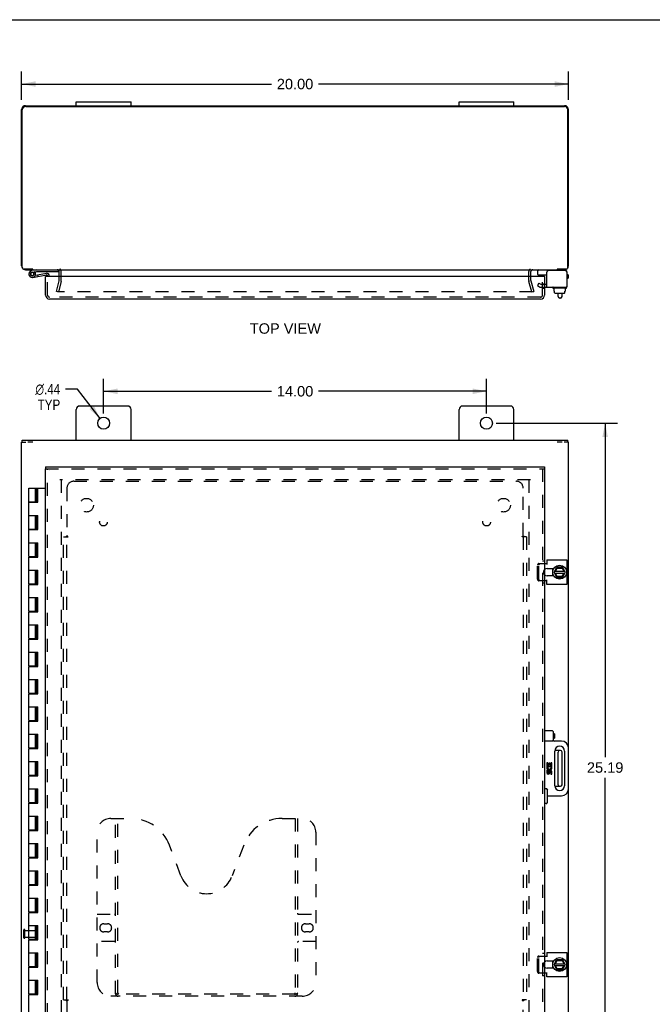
# Model space of a CAD drawing. Header units: inches. Extents: x 0 to 86.4, y 0 to 55.9.
# Tile 3 of 4: x 20.1 to 43.2, y 19.9 to 55.9. Entities that reach past the tile are written whole.
import ezdxf

# ---------------------------------------------------------------- set-up
doc = ezdxf.new("R2010")
doc.units = ezdxf.units.IN
doc.header["$LTSCALE"] = 4.754237
doc.header["$MEASUREMENT"] = 0
doc.linetypes.add('HIDDEN', pattern=[0.2, 0.1, -0.1])
doc.layers.get('0').update_dxf_attribs({"linetype": 'CONTINUOUS'})
for name, color, linetype in [('DEFAULT_2', 8, 'HIDDEN'), ('DIMENSIONS', 7, 'CONTINUOUS'), ('DOOR_ASSEMBLY', 7, 'CONTINUOUS'), ('SUBPANEL', 7, 'CONTINUOUS')]:
    doc.layers.add(name, color=color, linetype=linetype)
doc.styles.get("Standard").update_dxf_attribs({"font": 'arial.ttf'})
doc.styles.add('TEXTSTYLE_1', font='gdt', dxfattribs={"width": 0.8})
doc.dimstyles.new('DIMSTYLE_1', dxfattribs={"dimtxt": 0.381356, "dimasz": 0.508475, "dimexe": 0.09, "dimexo": 0.07, "dimgap": 0.0375, "dimtad": 0, "dimtih": 1, "dimtoh": 1, "dimzin": 4, "dimdsep": 46, "dimtxsty": 'Standard', "dimblk": '_FILLED', "dimblk1": '_FILLED', "dimblk2": '_FILLED', "dimcen": 0.09, "dimadec": 3, "dimazin": 1, "dimtfac": 1, "dimtdec": 3, "dimtofl": 0, "dimtmove": 0, "dimatfit": 3, "dimldrblk": '_FILLED', "dimfxl": 0, "dimtolj": 1, "dimtzin": 4, "dimarcsym": 0})
doc.dimstyles.new('DIMSTYLE_2', dxfattribs={"dimtxt": 0.381356, "dimasz": 0.508475, "dimexe": 0.09, "dimexo": 0.07, "dimgap": 0.09, "dimtad": 0, "dimtih": 1, "dimtoh": 1, "dimzin": 4, "dimdsep": 46, "dimtxsty": 'Standard', "dimblk": '_FILLED', "dimblk1": '_FILLED', "dimblk2": '_FILLED', "dimcen": 0.09, "dimadec": 3, "dimazin": 1, "dimtfac": 1, "dimtdec": 3, "dimtofl": 0, "dimtmove": 0, "dimatfit": 1, "dimldrblk": '_FILLED', "dimfxl": 0, "dimtolj": 1, "dimtzin": 4, "dimarcsym": 0})

# ---------------------------------------------------------------- blocks, each defined once
blk = doc.blocks.new('_FILLED')
at = {"color": 0, "linetype": 'ByBlock'}
blk.add_solid([(0, 0), (-1, 0.2), (-1, -0.2)], dxfattribs=at)
blk = doc.blocks.new('*D1')
at = {"layer": 'DIMENSIONS', "color": 2, "linetype": 'Continuous'}
for p, q in [((20.155, 52.999), (20.155, 54.037)), ((40.155, 52.999), (40.155, 54.037)), ((20.155, 53.579), (29.298, 53.579)), ((40.155, 53.579), (31.012, 53.579))]:
    blk.add_line(p, q, dxfattribs=at)
at = {"layer": 'DIMENSIONS', "color": 2, "linetype": 'Continuous', "xscale": 0.5084745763, "yscale": 0.5084745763, "zscale": 0.5084745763, "rotation": 180}
blk.add_blockref('_FILLED', (20.155, 53.579), dxfattribs=at)
at = {"layer": 'DIMENSIONS', "color": 2, "linetype": 'Continuous', "xscale": 0.5084745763, "yscale": 0.5084745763, "zscale": 0.5084745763}
blk.add_blockref('_FILLED', (40.155, 53.579), dxfattribs=at)
at = {"layer": 'DIMENSIONS', "color": 2, "linetype": 'Continuous', "insert": (30.155, 53.77), "char_height": 0.3814, "width": 1.33262, "attachment_point": 2, "line_spacing_factor": 0.9}
blk.add_mtext('20.00', dxfattribs=at)
blk = doc.blocks.new('*D6')
at = {"layer": 'DIMENSIONS', "color": 2, "linetype": 'Continuous'}
for p, q in [((22.203, 42.422), (21.758, 42.422)), ((23.022, 41.352), (22.203, 42.422))]:
    blk.add_line(p, q, dxfattribs=at)
at = {"layer": 'DIMENSIONS', "color": 2, "linetype": 'Continuous', "xscale": 0.5084745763, "yscale": 0.5084745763, "zscale": 0.5084745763, "rotation": 307.4017997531}
blk.add_blockref('_FILLED', (23.022, 41.352), dxfattribs=at)
at = {"layer": 'DIMENSIONS', "color": 2, "linetype": 'Continuous', "insert": (21.567, 42.613), "char_height": 0.38136, "width": 1.2485, "attachment_point": 3, "line_spacing_factor": 0.9, "style": 'TEXTSTYLE_1'}
blk.add_mtext('{\\fgdt;n}\\fArial;.44\\PTYP', dxfattribs=at)
blk = doc.blocks.new('*D7')
at = {"layer": 'DIMENSIONS', "color": 2, "linetype": 'Continuous'}
for p, q in [((23.155, 41.534), (23.155, 42.802)), ((37.155, 41.534), (37.155, 42.802)), ((23.155, 42.344), (29.298, 42.344)), ((37.155, 42.344), (31.012, 42.344))]:
    blk.add_line(p, q, dxfattribs=at)
at = {"layer": 'DIMENSIONS', "color": 2, "linetype": 'Continuous', "xscale": 0.5084745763, "yscale": 0.5084745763, "zscale": 0.5084745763, "rotation": 180}
blk.add_blockref('_FILLED', (23.155, 42.344), dxfattribs=at)
at = {"layer": 'DIMENSIONS', "color": 2, "linetype": 'Continuous', "xscale": 0.5084745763, "yscale": 0.5084745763, "zscale": 0.5084745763}
blk.add_blockref('_FILLED', (37.155, 42.344), dxfattribs=at)
at = {"layer": 'DIMENSIONS', "color": 2, "linetype": 'Continuous', "insert": (30.155, 42.535), "char_height": 0.3814, "width": 1.33262, "attachment_point": 2, "line_spacing_factor": 0.9}
blk.add_mtext('14.00', dxfattribs=at)
blk = doc.blocks.new('*D8')
at = {"layer": 'DIMENSIONS', "color": 2, "linetype": 'Continuous'}
for p, q in [((37.51, 41.178), (41.953, 41.178)), ((41.496, 41.178), (41.496, 28.965)), ((41.496, 15.99), (41.496, 28.203)), ((37.51, 15.99), (41.953, 15.99))]:
    blk.add_line(p, q, dxfattribs=at)
at = {"layer": 'DIMENSIONS', "color": 2, "linetype": 'Continuous', "xscale": 0.5084745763, "yscale": 0.5084745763, "zscale": 0.5084745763}
for p, rotation in [((41.496, 41.178), 90), ((41.496, 15.99), 270)]:
    blk.add_blockref('_FILLED', p, dxfattribs=dict(at, rotation=rotation))
at = {"layer": 'DIMENSIONS', "color": 2, "linetype": 'Continuous', "insert": (41.496, 28.775), "char_height": 0.3814, "width": 1.33262, "attachment_point": 2, "line_spacing_factor": 0.9}
blk.add_mtext('25.19', dxfattribs=at)

msp = doc.modelspace()

# ---------------------------------------------------------------- linework, layer by layer
at = {"color": 7, "linetype": 'Continuous'}
for p, q in [((0, 55.932), (86.441, 55.932)), ((22.155, 52.788), (22.155, 52.923)), ((22.155, 52.923), (24.155, 52.923)), ((24.155, 52.788), (24.155, 52.923)), ((36.155, 52.923), (38.155, 52.923)), ((36.155, 52.788), (36.155, 52.923)), ((38.155, 52.788), (38.155, 52.923)), ((20.558, 46.808), (20.558, 46.788)), ((39.036, 46.611), (39.036, 46.748)), ((39.046, 46.601), (39.361, 46.601)), ((39.751, 46.788), (39.751, 46.808)), ((40.098, 46.708), (40.098, 46.695)), ((39.579, 46.121), (39.579, 46.141)), ((40.076, 46.111), (39.589, 46.111)), ((39.631, 46.004), (39.631, 46.111)), ((40.04, 46.004), (40.04, 46.111)), ((40.086, 46.121), (40.086, 46.141)), ((39.631, 46.004), (39.647, 46.004)), ((39.646, 45.946), (39.646, 46.004)), ((39.647, 45.946), (39.647, 46.004)), ((39.658, 45.936), (40.013, 45.936)), ((39.778, 45.812), (39.778, 45.936)), ((39.858, 45.752), (39.838, 45.752)), ((39.918, 45.812), (39.918, 45.936)), ((40.04, 46.004), (40.023, 46.004)), ((40.023, 45.946), (40.023, 46.004)), ((40.024, 45.946), (40.024, 46.004)), ((20.155, 40.478), (20.31, 40.478)), ((20.18, 40.478), (20.18, 40.553)), ((20.566, 40.478), (20.384, 40.478)), ((39.925, 40.478), (39.743, 40.478)), ((40.155, 40.478), (40, 40.478)), ((40.13, 40.478), (40.13, 40.553)), ((39.567, 35.861), (39.567, 35.595)), ((39.632, 35.732), (39.72, 35.902)), ((39.632, 35.723), (39.72, 35.543)), ((39.646, 35.694), (40.024, 35.694)), ((39.647, 35.762), (40.023, 35.762)), ((39.741, 35.573), (39.682, 35.694)), ((39.683, 35.762), (39.743, 35.88)), ((39.937, 35.908), (39.729, 35.908)), ((39.737, 35.89), (39.743, 35.88)), ((39.743, 35.88), (39.919, 35.879)), ((39.983, 35.694), (39.912, 35.573)), ((39.925, 35.889), (39.919, 35.879)), ((39.919, 35.879), (39.983, 35.762)), ((40.039, 35.733), (39.945, 35.903)), ((39.945, 35.543), (40.039, 35.723)), ((39.729, 35.538), (39.936, 35.538)), ((39.735, 35.563), (39.741, 35.573)), ((39.912, 35.573), (39.741, 35.573)), ((39.918, 35.563), (39.912, 35.573)), ((39.858, 29.209), (39.657, 29.209)), ((39.778, 27.957), (39.778, 29.149)), ((39.918, 27.957), (39.918, 29.149)), ((39.657, 27.897), (39.858, 27.897)), ((39.567, 21.511), (39.567, 21.245)), ((39.632, 21.382), (39.72, 21.552)), ((39.632, 21.373), (39.72, 21.193)), ((39.646, 21.344), (40.024, 21.344)), ((39.647, 21.412), (40.023, 21.412)), ((39.741, 21.223), (39.682, 21.344)), ((39.683, 21.412), (39.743, 21.53)), ((39.937, 21.558), (39.729, 21.558)), ((39.737, 21.54), (39.743, 21.53)), ((39.743, 21.53), (39.919, 21.529)), ((39.983, 21.344), (39.912, 21.223)), ((39.925, 21.539), (39.919, 21.529)), ((39.919, 21.529), (39.983, 21.412)), ((40.039, 21.383), (39.945, 21.553)), ((39.945, 21.193), (40.039, 21.373)), ((39.729, 21.188), (39.936, 21.188)), ((39.735, 21.213), (39.741, 21.223)), ((39.912, 21.223), (39.741, 21.223)), ((39.918, 21.213), (39.912, 21.223))]:
    msp.add_line(p, q, dxfattribs=at)
at = {"color": 3, "linetype": 'Continuous'}
for p, q in [((20.155, 46.933), (20.155, 52.643)), ((20.18, 46.868), (20.18, 52.633)), ((20.3, 52.788), (40.01, 52.788)), ((20.305, 52.758), (40.005, 52.758)), ((40.13, 46.868), (40.13, 52.633)), ((40.155, 46.933), (40.155, 52.643)), ((20.566, 46.808), (20.24, 46.808)), ((20.3, 46.788), (40.01, 46.788)), ((21.53, 46.54), (21.53, 46.718)), ((38.78, 46.54), (38.78, 46.718)), ((39.361, 46.151), (39.361, 46.695)), ((40.038, 46.755), (39.421, 46.755)), ((40.07, 46.808), (39.743, 46.808)), ((40.098, 46.695), (40.098, 46.151)), ((39.361, 46.151), (40.098, 46.151)), ((24.03, 41.803), (22.28, 41.803)), ((38.03, 41.803), (36.28, 41.803)), ((22.155, 40.553), (22.155, 41.678)), ((24.155, 40.553), (24.155, 41.678)), ((36.155, 40.553), (36.155, 41.678)), ((38.155, 40.553), (38.155, 41.678)), ((20.155, 16.628), (20.155, 40.478)), ((20.18, 40.553), (40.13, 40.553)), ((40.155, 29.303), (40.155, 40.478)), ((39.28, 36.042), (39.361, 36.042)), ((39.361, 36.174), (40.098, 36.174)), ((39.361, 36.174), (39.361, 36.01)), ((40.098, 36.174), (40.098, 35.281)), ((39.374, 35.861), (39.617, 35.861)), ((39.361, 35.414), (39.28, 35.414)), ((39.361, 35.281), (39.361, 35.445)), ((39.617, 35.595), (39.374, 35.595)), ((40.098, 35.281), (39.361, 35.281)), ((40.155, 16.628), (40.155, 27.803)), ((39.28, 21.692), (39.361, 21.692)), ((39.361, 21.824), (40.098, 21.824)), ((39.361, 21.824), (39.361, 21.66)), ((40.098, 21.824), (40.098, 20.931)), ((39.374, 21.511), (39.617, 21.511)), ((39.617, 21.245), (39.374, 21.245)), ((39.361, 21.064), (39.28, 21.064)), ((39.361, 20.931), (39.361, 21.095)), ((40.098, 20.931), (39.361, 20.931))]:
    msp.add_line(p, q, dxfattribs=at)
for centre in [(23.155, 41.178), (37.155, 41.178)]:
    msp.add_circle(centre, 0.219, dxfattribs=at)
at = {"color": 7, "linetype": 'Continuous'}
for centre in [(39.832, 35.728), (39.832, 21.378)]:
    msp.add_circle(centre, 0.254, dxfattribs=at)
at = {"color": 3, "linetype": 'Continuous'}
for centre, radius, start, end in [((20.3, 52.643), 0.145, 90, 180), ((20.305, 52.633), 0.125, 90, 180), ((40.005, 52.633), 0.125, 0, 90), ((40.01, 52.643), 0.145, 0, 90), ((20.3, 46.933), 0.145, 180, 217.0655), ((20.24, 46.868), 0.06, 180, 270), ((20.3, 46.933), 0.145, 237.5071, 270), ((40.01, 46.933), 0.145, 270, 302.4929), ((40.07, 46.868), 0.06, 270, 360), ((40.01, 46.933), 0.145, 322.9345, 360), ((21.46, 46.718), 0.07, 0, 90), ((38.85, 46.718), 0.07, 90, 180), ((39.421, 46.695), 0.06, 90, 180), ((40.038, 46.695), 0.06, 0, 90), ((22.28, 41.678), 0.125, 90, 180), ((24.03, 41.678), 0.125, 0, 90), ((36.28, 41.678), 0.125, 90, 180), ((38.03, 41.678), 0.125, 0, 90), ((39.374, 35.728), 0.133, 90, 135.2119), ((39.374, 35.728), 0.133, 224.7881, 270), ((39.374, 21.378), 0.133, 90, 135.2119), ((39.374, 21.378), 0.133, 224.7881, 270)]:
    msp.add_arc(centre, radius, start, end, dxfattribs=at)
at = {"color": 7, "linetype": 'Continuous'}
for centre, radius, start, end in [((39.076, 46.748), 0.04, 90, 180), ((39.046, 46.611), 0.01, 180, 270), ((40.018, 46.708), 0.08, 0, 90), ((39.589, 46.141), 0.01, 90, 180), ((39.589, 46.121), 0.01, 180, 270), ((40.076, 46.141), 0.01, 0, 90), ((40.076, 46.121), 0.01, 270, 360), ((39.838, 45.812), 0.06, 180, 270), ((39.858, 45.812), 0.06, 270, 360), ((39.832, 35.728), 0.281, 151.7622, 160.7964), ((39.641, 35.728), 0.01, 152.7647, 205.9948), ((39.729, 35.898), 0.01, 90, 152.7647), ((39.937, 35.898), 0.01, 28.8968, 90), ((40.03, 35.728), 0.01, 332.3947, 28.8968), ((39.832, 35.728), 0.281, 199.2036, 208.2378), ((39.729, 35.548), 0.01, 205.9948, 270), ((39.936, 35.548), 0.01, 270, 332.3947), ((39.838, 29.149), 0.06, 90, 180), ((39.858, 29.149), 0.06, 0, 90), ((39.838, 27.957), 0.06, 180, 270), ((39.858, 27.957), 0.06, 270, 360), ((39.832, 21.378), 0.281, 151.7622, 160.7964), ((39.832, 21.378), 0.281, 199.2036, 208.2378), ((39.641, 21.378), 0.01, 152.7647, 205.9948), ((39.729, 21.548), 0.01, 90, 152.7647), ((39.937, 21.548), 0.01, 28.8968, 90), ((40.03, 21.378), 0.01, 332.3947, 28.8968), ((39.729, 21.198), 0.01, 205.9948, 270), ((39.936, 21.198), 0.01, 270, 332.3947)]:
    msp.add_arc(centre, radius, start, end, dxfattribs=at)
for centre, major_axis, ratio, start_param, end_param in [((39.658, 45.946), (-0.0111, 0), 0.898834, 6.283185, 7.853982), ((39.659, 45.946), (0.0112, 0), 0.889134, -3.141593, -1.570796), ((40.012, 45.946), (0.0114, 0), 0.875492, -1.570796, 0), ((40.013, 45.946), (-0.0113, 0), 0.88616, 7.853982, 9.424778)]:
    msp.add_ellipse(centre, major_axis=major_axis, ratio=ratio, start_param=start_param, end_param=end_param, dxfattribs=at)
at = {"layer": 'DEFAULT_2', "color": 8, "linetype": 'HIDDEN'}
for p, q in [((21.53, 46.39), (21.53, 46.54)), ((21.605, 46.39), (21.605, 46.718)), ((38.705, 46.39), (38.705, 46.718)), ((38.78, 46.39), (38.78, 46.54)), ((21.425, 45.995), (21.528, 46.379)), ((21.601, 46.36), (21.498, 45.976)), ((38.811, 45.976), (38.708, 46.36)), ((38.781, 46.379), (38.884, 45.995)), ((39.072, 46.296), (39.02, 46.206)), ((39.02, 46.206), (39.092, 46.165)), ((39.072, 46.296), (39.144, 46.255)), ((39.144, 46.255), (39.361, 46.255)), ((39.144, 46.151), (39.361, 46.151)), ((21.498, 45.976), (21.425, 45.995)), ((38.843, 45.976), (21.466, 45.976)), ((38.811, 45.976), (38.884, 45.995)), ((38.76, 39.103), (21.55, 39.103)), ((21.605, 39.1), (21.605, 18.006)), ((38.705, 39.1), (38.705, 18.006)), ((39.072, 36.042), (39.28, 36.042)), ((39.02, 35.474), (39.02, 35.982)), ((39.072, 35.474), (39.072, 35.982)), ((39.28, 35.414), (39.072, 35.414)), ((20.23, 22.361), (20.23, 22.645)), ((20.273, 22.361), (20.273, 22.645)), ((20.273, 22.627), (20.72, 22.627)), ((20.273, 22.379), (20.72, 22.379)), ((20.73, 22.389), (20.73, 22.617)), ((39.02, 21.124), (39.02, 21.632)), ((39.072, 21.692), (39.28, 21.692)), ((39.072, 21.124), (39.072, 21.632)), ((39.28, 21.064), (39.072, 21.064))]:
    msp.add_line(p, q, dxfattribs=at)
for points in [[(39.072, 36.042), (39.066, 36.041), (39.061, 36.04), (39.055, 36.038), (39.05, 36.036), (39.044, 36.032), (39.04, 36.028), (39.035, 36.024), (39.031, 36.019), (39.028, 36.013), (39.025, 36.008), (39.023, 36.001), (39.021, 35.995), (39.02, 35.988), (39.02, 35.982)], [(39.072, 35.982), (39.072, 35.988), (39.073, 35.995), (39.075, 36.001), (39.077, 36.008), (39.08, 36.013), (39.083, 36.019), (39.087, 36.024), (39.092, 36.028), (39.096, 36.032), (39.102, 36.036), (39.107, 36.038), (39.113, 36.04), (39.118, 36.041), (39.124, 36.042)], [(39.02, 35.474), (39.02, 35.467), (39.021, 35.461), (39.023, 35.454), (39.025, 35.448), (39.028, 35.442), (39.031, 35.437), (39.035, 35.432), (39.04, 35.427), (39.044, 35.423), (39.05, 35.42), (39.055, 35.418), (39.061, 35.416), (39.066, 35.415), (39.072, 35.414)], [(39.124, 35.414), (39.118, 35.415), (39.113, 35.416), (39.107, 35.418), (39.102, 35.42), (39.096, 35.423), (39.092, 35.427), (39.087, 35.432), (39.083, 35.437), (39.08, 35.442), (39.077, 35.448), (39.075, 35.454), (39.073, 35.461), (39.072, 35.467), (39.072, 35.474)], [(39.072, 21.692), (39.066, 21.691), (39.061, 21.69), (39.055, 21.688), (39.05, 21.686), (39.044, 21.682), (39.04, 21.678), (39.035, 21.674), (39.031, 21.669), (39.028, 21.663), (39.025, 21.658), (39.023, 21.651), (39.021, 21.645), (39.02, 21.638), (39.02, 21.632)], [(39.072, 21.632), (39.072, 21.638), (39.073, 21.645), (39.075, 21.651), (39.077, 21.658), (39.08, 21.663), (39.083, 21.669), (39.087, 21.674), (39.092, 21.678), (39.096, 21.682), (39.102, 21.686), (39.107, 21.688), (39.113, 21.69), (39.118, 21.691), (39.124, 21.692)], [(39.02, 21.124), (39.02, 21.117), (39.021, 21.111), (39.023, 21.104), (39.025, 21.098), (39.028, 21.092), (39.031, 21.087), (39.035, 21.082), (39.04, 21.077), (39.044, 21.073), (39.05, 21.07), (39.055, 21.068), (39.061, 21.066), (39.066, 21.065), (39.072, 21.064)], [(39.124, 21.064), (39.118, 21.065), (39.113, 21.066), (39.107, 21.068), (39.102, 21.07), (39.096, 21.073), (39.092, 21.077), (39.087, 21.082), (39.083, 21.087), (39.08, 21.092), (39.077, 21.098), (39.075, 21.104), (39.073, 21.111), (39.072, 21.117), (39.072, 21.124)]]:
    msp.add_lwpolyline(points, dxfattribs=at)
for centre, radius, start, end in [((21.46, 46.718), 0.145, 0, 43.5261), ((38.85, 46.718), 0.145, 136.4739, 180), ((21.49, 46.39), 0.04, 345, 360), ((21.49, 46.39), 0.115, 345, 360), ((38.82, 46.39), 0.115, 180, 195), ((38.82, 46.39), 0.04, 180, 195), ((39.144, 46.255), 0.104, 240, 270), ((39.374, 35.728), 0.133, 135.2119, 224.7881), ((20.251, 22.645), 0.0215, 360, 180), ((20.251, 22.361), 0.0215, 180, 0), ((20.72, 22.617), 0.01, 360, 90), ((20.72, 22.389), 0.01, 270, 0), ((39.374, 21.378), 0.133, 135.2119, 224.7881)]:
    msp.add_arc(centre, radius, start, end, dxfattribs=at)
at = {"layer": 'DOOR_ASSEMBLY', "color": 7, "linetype": 'Continuous'}
for p, q in [((20.703, 46.788), (20.521, 46.756)), ((20.531, 46.698), (20.703, 46.728)), ((20.554, 46.569), (20.564, 46.571)), ((20.567, 46.51), (21.069, 46.599)), ((20.644, 46.706), (20.596, 46.671)), ((20.602, 46.605), (20.601, 46.605)), ((20.659, 46.588), (21.059, 46.658)), ((20.703, 46.728), (21.503, 46.728)), ((20.736, 46.601), (20.746, 46.542)), ((20.968, 46.724), (20.968, 46.728)), ((20.968, 46.724), (21.224, 46.724)), ((21.045, 46.54), (21.03, 46.54)), ((21.105, 46.54), (21.105, 46.569)), ((21.165, 46.569), (21.165, 46.54)), ((21.224, 46.724), (21.224, 46.728)), ((21.503, 46.728), (21.503, 46.773)), ((39.124, 46.54), (39.124, 46.583)), ((39.199, 46.55), (39.198, 46.54)), ((39.199, 46.55), (39.28, 46.55)), ((39.22, 46.55), (39.22, 46.601)), ((39.264, 46.54), (39.28, 46.54)), ((39.28, 46.54), (39.28, 46.55)), ((40.098, 46.613), (40.125, 46.613)), ((40.125, 46.473), (40.098, 46.473)), ((40.155, 46.503), (40.155, 46.583)), ((21.03, 39.584), (21.03, 39.509)), ((21.165, 39.447), (21.165, 39.446)), ((39.28, 39.584), (39.28, 39.509)), ((20.418, 38.303), (20.418, 38.803)), ((20.418, 38.803), (21.03, 38.803)), ((20.668, 38.303), (20.668, 38.803)), ((20.703, 38.283), (20.703, 38.803)), ((20.736, 38.283), (20.736, 38.803)), ((20.746, 38.283), (20.746, 38.803)), ((20.418, 38.303), (20.703, 38.303)), ((20.418, 37.303), (20.418, 38.283)), ((20.418, 38.283), (20.746, 38.283)), ((20.48, 38.303), (20.48, 38.283)), ((20.605, 38.303), (20.605, 38.283)), ((20.418, 37.803), (20.746, 37.803)), ((20.668, 37.303), (20.668, 37.803)), ((20.703, 37.283), (20.703, 37.803)), ((20.736, 37.283), (20.736, 37.803)), ((20.746, 37.283), (20.746, 37.803)), ((20.418, 37.303), (20.703, 37.303)), ((20.418, 36.303), (20.418, 37.283)), ((20.418, 37.283), (20.746, 37.283)), ((20.48, 37.303), (20.48, 37.283)), ((20.605, 37.303), (20.605, 37.283)), ((20.418, 36.803), (20.746, 36.803)), ((20.668, 36.303), (20.668, 36.803)), ((20.703, 36.283), (20.703, 36.803)), ((20.736, 36.283), (20.736, 36.803)), ((20.746, 36.283), (20.746, 36.803)), ((20.418, 36.303), (20.703, 36.303)), ((20.418, 35.303), (20.418, 36.283)), ((20.418, 36.283), (20.746, 36.283)), ((20.48, 36.303), (20.48, 36.283)), ((20.605, 36.303), (20.605, 36.283)), ((20.418, 35.803), (20.746, 35.803)), ((20.668, 35.303), (20.668, 35.803)), ((20.703, 35.283), (20.703, 35.803)), ((20.736, 35.283), (20.736, 35.803)), ((20.746, 35.283), (20.746, 35.803)), ((20.418, 35.303), (20.703, 35.303)), ((20.48, 35.303), (20.48, 35.283)), ((20.605, 35.303), (20.605, 35.283)), ((20.418, 34.303), (20.418, 35.283)), ((20.418, 35.283), (20.746, 35.283)), ((20.418, 34.803), (20.746, 34.803)), ((20.668, 34.303), (20.668, 34.803)), ((20.703, 34.283), (20.703, 34.803)), ((20.736, 34.283), (20.736, 34.803)), ((20.746, 34.283), (20.746, 34.803)), ((20.418, 34.303), (20.703, 34.303)), ((20.418, 33.303), (20.418, 34.283)), ((20.418, 34.283), (20.746, 34.283)), ((20.48, 34.303), (20.48, 34.283)), ((20.605, 34.303), (20.605, 34.283)), ((20.418, 33.803), (20.746, 33.803)), ((20.668, 33.303), (20.668, 33.803)), ((20.703, 33.283), (20.703, 33.803)), ((20.736, 33.283), (20.736, 33.803)), ((20.746, 33.283), (20.746, 33.803)), ((20.418, 33.303), (20.703, 33.303)), ((20.418, 32.303), (20.418, 33.283)), ((20.418, 33.283), (20.746, 33.283)), ((20.48, 33.303), (20.48, 33.283)), ((20.605, 33.303), (20.605, 33.283)), ((20.418, 32.803), (20.746, 32.803)), ((20.668, 32.303), (20.668, 32.803)), ((20.703, 32.283), (20.703, 32.803)), ((20.736, 32.283), (20.736, 32.803)), ((20.746, 32.283), (20.746, 32.803)), ((20.418, 32.303), (20.703, 32.303)), ((20.418, 31.303), (20.418, 32.283)), ((20.418, 32.283), (20.746, 32.283)), ((20.48, 32.303), (20.48, 32.283)), ((20.605, 32.303), (20.605, 32.283)), ((20.418, 31.803), (20.746, 31.803)), ((20.668, 31.303), (20.668, 31.803)), ((20.703, 31.283), (20.703, 31.803)), ((20.736, 31.283), (20.736, 31.803)), ((20.746, 31.283), (20.746, 31.803)), ((20.418, 31.303), (20.703, 31.303)), ((20.418, 30.303), (20.418, 31.283)), ((20.418, 31.283), (20.746, 31.283)), ((20.48, 31.303), (20.48, 31.283)), ((20.605, 31.303), (20.605, 31.283)), ((20.418, 30.803), (20.746, 30.803)), ((20.668, 30.303), (20.668, 30.803)), ((20.703, 30.283), (20.703, 30.803)), ((20.736, 30.283), (20.736, 30.803)), ((20.746, 30.283), (20.746, 30.803)), ((20.418, 30.303), (20.703, 30.303)), ((20.418, 29.303), (20.418, 30.283)), ((20.418, 30.283), (20.746, 30.283)), ((20.48, 30.303), (20.48, 30.283)), ((20.605, 30.303), (20.605, 30.283)), ((39.565, 29.928), (39.28, 29.928)), ((39.595, 29.898), (39.595, 29.583)), ((20.418, 29.803), (20.746, 29.803)), ((20.668, 29.303), (20.668, 29.803)), ((20.703, 29.283), (20.703, 29.803)), ((20.736, 29.283), (20.736, 29.803)), ((20.746, 29.283), (20.746, 29.803)), ((39.565, 29.553), (39.28, 29.553)), ((39.595, 29.825), (39.614, 29.825)), ((39.595, 29.655), (39.614, 29.655)), ((39.614, 29.825), (39.642, 29.82)), ((39.614, 29.825), (39.614, 29.655)), ((39.614, 29.655), (39.642, 29.66)), ((39.905, 29.553), (39.625, 29.553)), ((39.642, 29.82), (39.642, 29.66)), ((20.418, 29.303), (20.703, 29.303)), ((20.418, 28.303), (20.418, 29.283)), ((20.418, 29.283), (20.746, 29.283)), ((20.48, 29.303), (20.48, 29.283)), ((20.605, 29.303), (20.605, 29.283)), ((39.655, 27.92), (39.655, 29.186)), ((40.015, 29.186), (40.015, 27.92)), ((40.155, 27.803), (40.155, 29.303)), ((20.418, 28.803), (20.746, 28.803)), ((20.668, 28.303), (20.668, 28.803)), ((20.703, 28.283), (20.703, 28.803)), ((20.736, 28.283), (20.736, 28.803)), ((20.746, 28.283), (20.746, 28.803)), ((39.396, 28.759), (39.359, 28.759)), ((39.359, 28.759), (39.359, 28.622)), ((39.359, 28.622), (39.515, 28.622)), ((39.396, 28.484), (39.359, 28.484)), ((39.359, 28.484), (39.359, 28.403)), ((39.401, 28.6), (39.366, 28.615)), ((39.396, 28.659), (39.396, 28.759)), ((39.434, 28.659), (39.396, 28.659)), ((39.396, 28.403), (39.396, 28.484)), ((39.47, 28.74), (39.434, 28.74)), ((39.434, 28.74), (39.434, 28.659)), ((39.47, 28.659), (39.47, 28.74)), ((39.509, 28.659), (39.47, 28.659)), ((39.515, 28.622), (39.498, 28.61)), ((39.546, 28.759), (39.509, 28.759)), ((39.509, 28.759), (39.509, 28.659)), ((39.535, 28.622), (39.546, 28.622)), ((39.546, 28.622), (39.546, 28.759)), ((20.418, 28.303), (20.703, 28.303)), ((20.418, 27.303), (20.418, 28.283)), ((20.418, 28.283), (20.746, 28.283)), ((20.48, 28.303), (20.48, 28.283)), ((20.605, 28.303), (20.605, 28.283)), ((39.434, 28.428), (39.434, 28.403)), ((39.47, 28.391), (39.47, 28.428)), ((39.509, 28.428), (39.509, 28.347)), ((39.509, 28.347), (39.546, 28.347)), ((39.546, 28.347), (39.546, 28.428)), ((20.418, 27.803), (20.746, 27.803)), ((20.668, 27.303), (20.668, 27.803)), ((20.703, 27.283), (20.703, 27.803)), ((20.736, 27.283), (20.736, 27.803)), ((20.746, 27.283), (20.746, 27.803)), ((39.34, 27.803), (39.28, 27.803)), ((39.37, 27.773), (39.37, 27.295)), ((39.37, 27.553), (39.905, 27.553)), ((20.418, 27.303), (20.703, 27.303)), ((20.418, 26.303), (20.418, 27.283)), ((20.418, 27.283), (20.746, 27.283)), ((20.48, 27.303), (20.48, 27.283)), ((20.605, 27.303), (20.605, 27.283)), ((39.34, 27.265), (39.28, 27.265)), ((20.418, 26.803), (20.746, 26.803)), ((20.668, 26.303), (20.668, 26.803)), ((20.703, 26.283), (20.703, 26.803)), ((20.736, 26.283), (20.736, 26.803)), ((20.746, 26.283), (20.746, 26.803)), ((20.418, 26.303), (20.703, 26.303)), ((20.48, 26.303), (20.48, 26.283)), ((20.605, 26.303), (20.605, 26.283)), ((20.418, 25.303), (20.418, 26.283)), ((20.418, 26.283), (20.746, 26.283)), ((20.418, 25.803), (20.746, 25.803)), ((20.668, 25.303), (20.668, 25.803)), ((20.703, 25.283), (20.703, 25.803)), ((20.736, 25.283), (20.736, 25.803)), ((20.746, 25.283), (20.746, 25.803)), ((20.418, 25.303), (20.703, 25.303)), ((20.418, 24.303), (20.418, 25.283)), ((20.418, 25.283), (20.746, 25.283)), ((20.48, 25.303), (20.48, 25.283)), ((20.605, 25.303), (20.605, 25.283)), ((20.418, 24.803), (20.746, 24.803)), ((20.668, 24.303), (20.668, 24.803)), ((20.703, 24.283), (20.703, 24.803)), ((20.736, 24.283), (20.736, 24.803)), ((20.746, 24.283), (20.746, 24.803)), ((20.418, 24.303), (20.703, 24.303)), ((20.418, 23.303), (20.418, 24.283)), ((20.418, 24.283), (20.746, 24.283)), ((20.48, 24.303), (20.48, 24.283)), ((20.605, 24.303), (20.605, 24.283)), ((20.418, 23.803), (20.746, 23.803)), ((20.668, 23.303), (20.668, 23.803)), ((20.703, 23.283), (20.703, 23.803)), ((20.736, 23.283), (20.736, 23.803)), ((20.746, 23.283), (20.746, 23.803)), ((20.418, 23.303), (20.703, 23.303)), ((20.418, 22.303), (20.418, 23.283)), ((20.418, 23.283), (20.746, 23.283)), ((20.48, 23.303), (20.48, 23.283)), ((20.605, 23.303), (20.605, 23.283)), ((20.418, 22.803), (20.746, 22.803)), ((20.668, 22.303), (20.668, 22.803)), ((20.703, 22.283), (20.703, 22.803)), ((20.736, 22.283), (20.736, 22.803)), ((20.746, 22.283), (20.746, 22.803)), ((20.418, 22.303), (20.703, 22.303)), ((20.418, 21.303), (20.418, 22.283)), ((20.418, 22.283), (20.746, 22.283)), ((20.48, 22.303), (20.48, 22.283)), ((20.605, 22.303), (20.605, 22.283)), ((20.418, 21.803), (20.746, 21.803)), ((20.668, 21.303), (20.668, 21.803)), ((20.703, 21.283), (20.703, 21.803)), ((20.736, 21.283), (20.736, 21.803)), ((20.746, 21.283), (20.746, 21.803)), ((20.418, 21.303), (20.703, 21.303)), ((20.418, 20.303), (20.418, 21.283)), ((20.418, 21.283), (20.746, 21.283)), ((20.48, 21.303), (20.48, 21.283)), ((20.605, 21.303), (20.605, 21.283)), ((20.418, 20.803), (20.746, 20.803)), ((20.668, 20.303), (20.668, 20.803)), ((20.703, 20.283), (20.703, 20.803)), ((20.736, 20.283), (20.736, 20.803)), ((20.746, 20.283), (20.746, 20.803)), ((20.418, 20.303), (20.703, 20.303)), ((20.418, 19.303), (20.418, 20.283)), ((20.418, 20.283), (20.746, 20.283)), ((20.48, 20.303), (20.48, 20.283)), ((20.605, 20.303), (20.605, 20.283))]:
    msp.add_line(p, q, dxfattribs=at)
at = {"layer": 'DOOR_ASSEMBLY', "color": 3, "linetype": 'Continuous'}
for p, q in [((21.03, 45.86), (21.03, 46.54)), ((39.264, 46.54), (21.045, 46.54)), ((39.28, 46.54), (39.28, 45.86)), ((39.135, 45.715), (21.175, 45.715)), ((21.03, 39.584), (39.28, 39.584)), ((21.03, 17.596), (21.03, 39.509)), ((39.28, 39.509), (39.28, 17.596))]:
    msp.add_line(p, q, dxfattribs=at)
at = {"layer": 'DOOR_ASSEMBLY', "color": 8, "linetype": 'HIDDEN'}
for p, q in [((21.105, 45.86), (21.105, 46.54)), ((39.205, 45.86), (39.205, 46.54)), ((39.28, 46.255), (39.205, 46.255)), ((39.205, 46.254), (39.28, 46.254)), ((39.28, 46.099), (39.205, 46.099)), ((39.135, 45.79), (21.175, 45.79)), ((21.03, 39.509), (39.28, 39.509)), ((21.105, 17.596), (21.105, 39.509)), ((39.205, 39.509), (39.205, 17.596)), ((39.28, 36.134), (39.205, 36.134)), ((39.28, 35.322), (39.205, 35.322)), ((23.417, 26.721), (24.153, 26.721)), ((23.592, 20.311), (23.592, 26.721)), ((23.672, 20.341), (23.672, 26.721)), ((29.681, 26.721), (30.417, 26.721)), ((30.162, 26.721), (30.162, 20.341)), ((30.242, 26.721), (30.242, 20.311)), ((22.917, 20.721), (22.917, 26.221)), ((30.917, 26.221), (30.917, 20.721)), ((25.981, 24.62), (25.558, 25.748)), ((28.276, 25.748), (27.853, 24.62)), ((22.917, 23.221), (23.552, 23.221)), ((30.282, 23.221), (30.917, 23.221)), ((23.161, 22.871), (23.298, 22.871)), ((30.536, 22.871), (30.673, 22.871)), ((23.298, 22.571), (23.161, 22.571)), ((30.673, 22.571), (30.536, 22.571)), ((23.552, 22.221), (22.917, 22.221)), ((30.917, 22.221), (30.282, 22.221)), ((39.28, 21.784), (39.205, 21.784)), ((39.28, 20.972), (39.205, 20.972)), ((30.417, 20.221), (23.417, 20.221)), ((30.158, 20.301), (23.676, 20.301))]:
    msp.add_line(p, q, dxfattribs=at)
at = {"layer": 'DOOR_ASSEMBLY', "color": 7, "linetype": 'Continuous'}
msp.add_lwpolyline([(39.4, 27.773), (39.393, 27.779), (39.386, 27.785), (39.38, 27.791), (39.373, 27.795), (39.367, 27.799), (39.36, 27.801), (39.354, 27.802), (39.348, 27.803)], dxfattribs=at)
at = {"layer": 'DOOR_ASSEMBLY', "color": 8, "linetype": 'HIDDEN'}
for points in [[(23.582, 20.341), (23.594, 20.333), (23.606, 20.326), (23.618, 20.319), (23.63, 20.313), (23.642, 20.308), (23.654, 20.304), (23.665, 20.302), (23.676, 20.301)], [(30.158, 20.301), (30.169, 20.302), (30.18, 20.304), (30.192, 20.308), (30.204, 20.313), (30.216, 20.319), (30.228, 20.326), (30.24, 20.333), (30.252, 20.341)]]:
    msp.add_lwpolyline(points, dxfattribs=at)
at = {"layer": 'DOOR_ASSEMBLY', "color": 7, "linetype": 'Continuous'}
msp.add_circle((20.543, 46.633), 0.0625, dxfattribs=at)
for centre, radius, start, end in [((20.543, 46.633), 0.125, 100, 41.8313), ((20.543, 46.633), 0.0659, 100.0038, 35.4784), ((20.543, 46.633), 0.065, 334.1884, 280), ((21.075, 46.569), 0.09, 0, 100), ((21.075, 46.569), 0.03, 0, 100), ((39.154, 46.583), 0.03, 143.0713, 180), ((40.125, 46.583), 0.03, 0, 90), ((40.125, 46.503), 0.03, 270, 360), ((39.565, 29.898), 0.03, 0, 90), ((39.565, 29.583), 0.03, 270, 360), ((39.625, 29.583), 0.03, 180, 270), ((39.905, 29.303), 0.25, 0, 90), ((39.835, 29.186), 0.18, 0, 180), ((39.452, 28.578), 0.0938, 156.5986, 341.8669), ((39.452, 28.578), 0.0563, 156.5986, 35.1084), ((39.49, 28.428), 0.0563, 0.4502, 180.0538), ((39.489, 28.428), 0.0194, 359.9714, 180.0286), ((39.452, 28.578), 0.0938, 25.744, 27.8506), ((39.454, 28.578), 0.092, 341.4075, 26.2035), ((39.415, 28.403), 0.0563, 180.0244, 347.4828), ((39.415, 28.403), 0.0187, 180, 0.0538), ((39.34, 27.773), 0.03, 0, 90), ((39.835, 27.92), 0.18, 180, 360), ((39.905, 27.803), 0.25, 270, 360), ((39.34, 27.295), 0.03, 270, 360)]:
    msp.add_arc(centre, radius, start, end, dxfattribs=at)
at = {"layer": 'DOOR_ASSEMBLY', "color": 3, "linetype": 'Continuous'}
for centre, start, end in [((21.175, 45.86), 180, 270), ((39.135, 45.86), 270, 360)]:
    msp.add_arc(centre, 0.145, start, end, dxfattribs=at)
at = {"layer": 'DOOR_ASSEMBLY', "color": 8, "linetype": 'HIDDEN'}
for centre, radius, start, end in [((21.175, 45.86), 0.07, 180, 270), ((39.135, 45.86), 0.07, 270, 360), ((23.417, 26.221), 0.5, 90, 180), ((24.153, 25.221), 1.5, 20.5519, 90), ((29.681, 25.221), 1.5, 90, 159.4481), ((30.417, 26.221), 0.5, 0, 90), ((26.917, 24.971), 1, 200.5519, 339.4481), ((23.552, 23.261), 0.04, 270, 360), ((30.282, 23.261), 0.04, 180, 270), ((23.161, 22.721), 0.15, 90, 270), ((23.298, 22.721), 0.15, 270, 90), ((30.536, 22.721), 0.15, 90, 270), ((30.673, 22.721), 0.15, 270, 90), ((23.552, 22.181), 0.04, 0, 90), ((30.282, 22.181), 0.04, 90, 180), ((23.417, 20.721), 0.5, 180, 270), ((30.417, 20.721), 0.5, 270, 360), ((23.682, 20.311), 0.09, 180, 270), ((23.712, 20.341), 0.04, 180, 270), ((30.122, 20.341), 0.04, 270, 360), ((30.152, 20.311), 0.09, 270, 360)]:
    msp.add_arc(centre, radius, start, end, dxfattribs=at)
at = {"layer": 'SUBPANEL', "color": 8, "linetype": 'HIDDEN'}
for p, q in [((22.061, 39.053), (38.248, 39.053)), ((21.811, 38.803), (21.811, 37.057)), ((38.498, 37.057), (38.498, 38.803)), ((21.686, 20.084), (21.686, 37.022)), ((21.686, 37.022), (21.772, 37.022)), ((21.772, 37.022), (21.852, 37.022)), ((21.809, 37.055), (21.811, 37.057)), ((21.811, 20.084), (21.811, 37.022)), ((38.537, 37.022), (38.457, 37.022)), ((38.498, 37.022), (38.498, 20.084)), ((38.623, 37.022), (38.537, 37.022)), ((38.623, 37.022), (38.623, 20.084)), ((21.686, 20.084), (21.772, 20.084)), ((21.772, 20.084), (21.852, 20.084)), ((21.811, 20.049), (21.811, 18.303)), ((38.537, 20.084), (38.457, 20.084)), ((38.501, 20.051), (38.498, 20.049)), ((38.498, 18.303), (38.498, 20.049)), ((38.623, 20.084), (38.537, 20.084))]:
    msp.add_line(p, q, dxfattribs=at)
for points in [[(21.772, 37.022), (21.774, 37.023), (21.776, 37.024), (21.777, 37.025), (21.779, 37.027), (21.781, 37.028), (21.782, 37.029), (21.784, 37.031), (21.785, 37.032), (21.787, 37.033), (21.788, 37.035), (21.789, 37.036), (21.791, 37.037), (21.792, 37.039), (21.798, 37.044)], [(21.798, 37.044), (21.799, 37.046), (21.801, 37.048), (21.803, 37.049), (21.804, 37.051), (21.806, 37.052), (21.807, 37.054), (21.809, 37.055)], [(21.826, 37.047), (21.824, 37.048), (21.822, 37.049), (21.82, 37.05), (21.818, 37.051), (21.816, 37.053), (21.815, 37.054), (21.813, 37.055), (21.812, 37.056), (21.811, 37.057)], [(21.852, 37.022), (21.851, 37.023), (21.851, 37.024), (21.85, 37.026), (21.849, 37.027), (21.849, 37.028), (21.848, 37.029), (21.847, 37.031), (21.846, 37.032), (21.845, 37.033), (21.844, 37.034), (21.842, 37.035), (21.841, 37.037), (21.84, 37.038), (21.838, 37.039), (21.837, 37.04), (21.835, 37.041), (21.833, 37.042), (21.831, 37.043), (21.83, 37.044), (21.826, 37.047)], [(38.457, 37.022), (38.458, 37.023), (38.458, 37.024), (38.459, 37.026), (38.46, 37.027), (38.46, 37.028), (38.461, 37.029), (38.462, 37.031), (38.463, 37.032), (38.464, 37.033), (38.465, 37.034), (38.467, 37.035), (38.468, 37.037), (38.469, 37.038), (38.471, 37.039), (38.472, 37.04), (38.474, 37.041), (38.476, 37.042), (38.478, 37.043), (38.479, 37.044)], [(38.479, 37.044), (38.483, 37.047), (38.485, 37.048), (38.487, 37.049), (38.489, 37.05), (38.491, 37.051), (38.493, 37.053), (38.494, 37.054), (38.496, 37.055), (38.497, 37.056), (38.498, 37.057)], [(38.51, 37.046), (38.508, 37.048), (38.507, 37.049), (38.505, 37.051), (38.503, 37.052), (38.502, 37.054), (38.501, 37.055), (38.498, 37.057)], [(38.517, 37.039), (38.513, 37.043), (38.51, 37.046)], [(38.537, 37.022), (38.535, 37.023), (38.533, 37.024), (38.532, 37.025), (38.53, 37.027), (38.528, 37.028), (38.527, 37.029), (38.525, 37.031), (38.524, 37.032), (38.522, 37.033), (38.521, 37.035), (38.52, 37.036), (38.518, 37.037), (38.517, 37.039)], [(21.772, 20.084), (21.774, 20.083), (21.776, 20.082), (21.777, 20.08), (21.779, 20.079), (21.781, 20.078), (21.782, 20.076), (21.784, 20.075), (21.785, 20.074), (21.787, 20.072), (21.788, 20.071), (21.789, 20.07), (21.791, 20.068), (21.792, 20.067)], [(21.792, 20.067), (21.796, 20.063), (21.799, 20.06)], [(21.799, 20.06), (21.801, 20.058), (21.803, 20.057), (21.804, 20.055), (21.806, 20.054), (21.807, 20.052), (21.809, 20.051), (21.811, 20.049)], [(21.83, 20.061), (21.826, 20.059), (21.824, 20.058), (21.822, 20.057), (21.82, 20.056), (21.818, 20.054), (21.816, 20.053), (21.815, 20.052), (21.813, 20.051), (21.812, 20.05), (21.811, 20.049)], [(21.852, 20.084), (21.851, 20.083), (21.851, 20.081), (21.85, 20.08), (21.849, 20.079), (21.849, 20.078), (21.848, 20.076), (21.847, 20.075), (21.846, 20.074), (21.845, 20.073), (21.844, 20.072), (21.842, 20.07), (21.841, 20.069), (21.84, 20.068), (21.838, 20.067), (21.837, 20.066), (21.835, 20.065), (21.833, 20.064), (21.831, 20.062), (21.83, 20.061)], [(38.457, 20.084), (38.458, 20.083), (38.458, 20.081), (38.459, 20.08), (38.46, 20.079), (38.46, 20.078), (38.461, 20.076), (38.462, 20.075), (38.463, 20.074), (38.464, 20.073), (38.465, 20.072), (38.467, 20.07), (38.468, 20.069), (38.469, 20.068), (38.471, 20.067), (38.472, 20.066), (38.474, 20.065), (38.476, 20.064), (38.478, 20.062), (38.479, 20.061), (38.483, 20.059)], [(38.483, 20.059), (38.485, 20.058), (38.487, 20.057), (38.489, 20.056), (38.491, 20.054), (38.493, 20.053), (38.494, 20.052), (38.496, 20.051), (38.497, 20.05), (38.498, 20.049)], [(38.511, 20.061), (38.51, 20.06), (38.508, 20.058), (38.507, 20.057), (38.505, 20.055), (38.503, 20.054), (38.502, 20.052), (38.501, 20.051)], [(38.537, 20.084), (38.535, 20.083), (38.533, 20.082), (38.532, 20.08), (38.53, 20.079), (38.528, 20.078), (38.527, 20.076), (38.525, 20.075), (38.524, 20.074), (38.522, 20.072), (38.521, 20.071), (38.52, 20.07), (38.518, 20.068), (38.517, 20.067), (38.511, 20.061)]]:
    msp.add_lwpolyline(points, dxfattribs=at)
for centre, radius in [((22.53, 38.178), 0.25), ((37.78, 38.178), 0.25), ((23.148, 37.559), 0.141), ((37.161, 37.559), 0.141)]:
    msp.add_circle(centre, radius, dxfattribs=at)
for centre, start, end in [((22.061, 38.803), 90, 180), ((38.248, 38.803), 0, 90)]:
    msp.add_arc(centre, 0.25, start, end, dxfattribs=at)

# ---------------------------------------------------------------- texts
at = {"layer": 'DIMENSIONS', "color": 2, "linetype": 'Continuous', "insert": (29.8, 44.83), "char_height": 0.3814, "width": 2.59861, "attachment_point": 2, "line_spacing_factor": 0.9}
msp.add_mtext('TOP VIEW', dxfattribs=at)

# ---------------------------------------------------------------- dimensions: what is measured, and where the dimension line sits
at = {"layer": 'DIMENSIONS', "color": 2, "linetype": 'Continuous'}
for base, p1, p2, picture, middle in [((40.155, 53.579), (20.155, 52.929), (40.155, 52.929), '*D1', (30.149, 53.577)), ((37.155, 42.344), (23.155, 41.464), (37.155, 41.464), '*D7', (30.171, 42.342))]:
    dim = msp.add_linear_dim(base=base, p1=p1, p2=p2, dimstyle='DIMSTYLE_1', dxfattribs=at)
    dim.commit()
    dim.dimension.update_dxf_attribs({"geometry": picture, "text_midpoint": middle, "dimtype": 160})
dim = msp.add_diameter_dim_2p(p1=(23.022, 41.352), p2=(23.287, 41.004), text='%%c<>\\PTYP', dimstyle='DIMSTYLE_2', override={"dimpost": '<>'}, dxfattribs=at)
dim.commit()
dim.dimension.update_dxf_attribs({"geometry": '*D6', "text_midpoint": (20.943, 42.136), "dimtype": 163})
dim = msp.add_linear_dim(base=(41.496, 15.99), p1=(37.44, 41.178), p2=(37.44, 15.99), angle=270, dimstyle='DIMSTYLE_1', dxfattribs=at)
dim.commit()
dim.dimension.update_dxf_attribs({"geometry": '*D8', "text_midpoint": (41.49, 28.582), "dimtype": 160})

doc.saveas('drawing.dxf')
